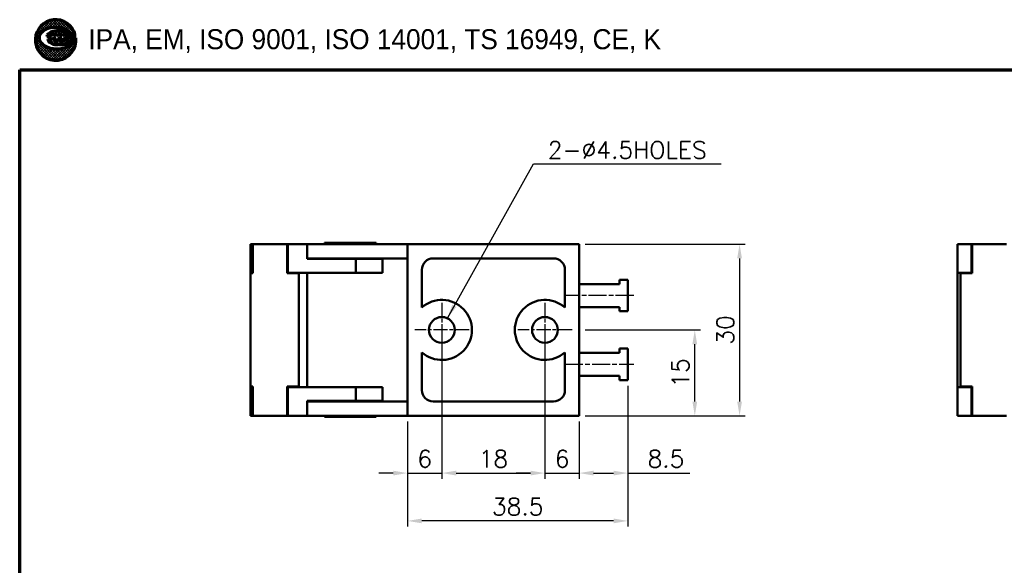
# Model space of a CAD drawing. Header units: millimetres. Extents: x 10 to 410, y -332 to 437.
# Tile 5 of 10: x 10 to 182, y 200 to 296. Entities that reach past the tile are written whole.
import ezdxf

# ---------------------------------------------------------------- set-up
doc = ezdxf.new("R2010")
doc.units = ezdxf.units.MM
doc.linetypes.add('CHAIN', pattern=[0.35429999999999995, 0.2362, -0.0295, 0.0591, -0.0295])
doc.layers.get('0').update_dxf_attribs({"lineweight": 25})
for name, color, linetype, lineweight in [('D', 7, 'Continuous', 25), ('경계(ISO)', 7, 'Continuous', 70), ('기호(ISO)', 7, 'Continuous', 25), ('스케치 형상(ISO)', 7, 'Continuous', 25), ('외형선(ISO)', 7, 'Continuous', 50), ('절단선(ISO)', 1, 'Continuous', 50), ('중심 표식(ISO)', 1, 'CHAIN', 25), ('중심선(ISO)', 1, 'CHAIN', 25), ('치수(ISO)', 7, 'Continuous', 25)]:
    doc.layers.add(name, color=color, linetype=linetype, lineweight=lineweight)
doc.styles.add('주 문자 (ISO)', font='tahoma.ttf')
doc.styles.add('한신치수', font='RomanS.shx')
doc.dimstyles.new('한신체인', dxfattribs={"dimtxt": 3, "dimasz": 2.5, "dimexe": 1, "dimexo": 1, "dimgap": 1, "dimtad": 1, "dimrnd": 1e-08, "dimdsep": 46, "dimtxsty": '한신치수', "dimcen": 0.09, "dimdle": 10, "dimclrd": 3, "dimclre": 3, "dimclrt": 3, "dimazin": 2, "dimtfac": 1.168400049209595, "dimtmove": 0, "dimatfit": 3, "dimfxl": 0, "dimtolj": 1, "dimlwd": -1, "dimlwe": -1, "dimarcsym": 0})
doc.dimstyles.new('한신체인$7', dxfattribs={"dimtxt": 3, "dimasz": 2.5, "dimexe": 1, "dimexo": 1, "dimgap": 1, "dimtad": 1, "dimrnd": 1e-08, "dimdsep": 46, "dimtxsty": '한신치수', "dimcen": 0.09, "dimdle": 10, "dimclrd": 3, "dimclre": 3, "dimclrt": 3, "dimazin": 2, "dimtfac": 1.168400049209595, "dimtmove": 0, "dimatfit": 3, "dimfxl": 0, "dimtolj": 1, "dimlwd": 25, "dimlwe": -1, "dimarcsym": 0})
pattern_1 = [(45, (0, 0), (-0.2245064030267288, 0.2245064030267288), []), (135, (0, 0), (-0.2245064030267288, -0.2245064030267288), [])]

# ---------------------------------------------------------------- blocks, each defined once
blk = doc.blocks.new('경계 도면틀')
at = {"layer": '경계(ISO)', "lineweight": 25}
h = blk.add_hatch(dxfattribs=at)
h.set_pattern_fill('ANSI37', color=256, scale=2.54, style=0)
h.set_pattern_definition(pattern_1)
edge = h.paths.add_edge_path()
edge.add_line((19.81047347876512, 292.6326418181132), (19.79857092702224, 292.6207392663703))
edge.add_arc((18.15139350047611, 292.930926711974), 1.676129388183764, 308.7112019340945, 349.3352671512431, ccw=False)
edge.add_arc((16.63447834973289, 294.8235878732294), 4.101659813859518, 285.46382553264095, 308.7112019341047, ccw=False)
edge.add_arc((16.43263097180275, 295.5532145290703), 4.858691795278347, 262.9720148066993, 285.4638255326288, ccw=False)
edge.add_arc((16.31207947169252, 294.5753501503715), 3.873424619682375, 233.28355094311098, 262.9720148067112, ccw=False)
edge.add_arc((14.91409908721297, 292.7009388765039), 1.535098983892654, 191.6245673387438, 233.2835509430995, ccw=False)
edge.add_arc((14.52716886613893, 292.6213405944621), 1.140066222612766, 142.7466208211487, 191.6245673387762, ccw=False)
edge.add_arc((15.6426153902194, 291.7730315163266), 2.541440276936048, 113.76810811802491, 142.7466208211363, ccw=False)
edge.add_arc((16.14456292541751, 290.633246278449), 3.786856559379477, 96.1155883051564, 113.76810811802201, ccw=False)
edge.add_arc((16.2152321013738, 289.9736765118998), 4.450201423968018, 76.12566468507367, 96.115588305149, ccw=False)
edge.add_arc((16.55634841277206, 291.3547160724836), 3.027657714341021, 46.815064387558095, 76.1256646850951, ccw=False)
edge.add_arc((17.71128142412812, 292.585242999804), 1.340036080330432, 0.5476667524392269, 46.81506438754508, ccw=False)
edge.add_arc((18.4783183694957, 292.5925750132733), 0.5729640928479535, -90, 0.5476667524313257, ccw=False)
edge.add_line((18.4783183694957, 292.0196109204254), (18.03365811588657, 292.0196109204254))
edge.add_line((18.03365811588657, 292.0196109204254), (18.23838297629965, 292.3000615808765))
edge.add_arc((18.01534613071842, 292.3863306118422), 0.2391396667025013, 338.8538918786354, 505.8085891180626)
edge.add_line((17.8175382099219, 292.5207173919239), (17.47709640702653, 292.0196109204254))
edge.add_line((17.47709640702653, 292.0196109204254), (17.03243615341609, 292.0196109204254))
edge.add_line((17.03243615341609, 292.0196109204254), (17.23716101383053, 292.3000615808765))
edge.add_arc((17.01138058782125, 292.3810180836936), 0.2398556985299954, 340.274045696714, 505.808589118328)
edge.add_line((16.8129803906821, 292.51580724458), (16.47587444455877, 292.0196109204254))
edge.add_line((16.47587444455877, 292.0196109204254), (15.99292660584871, 292.0196109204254))
edge.add_line((15.99292660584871, 292.0196109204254), (16.22391209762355, 292.3360357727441))
edge.add_arc((16.01502655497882, 292.3684582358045), 0.2113868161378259, 351.1771591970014, 476.5650511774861)
edge.add_arc((15.51976706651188, 292.8580716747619), 0.5009055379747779, 270.5301886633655, 323.1301023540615, ccw=False)
edge.add_line((15.52440214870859, 292.3571875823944), (14.91364773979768, 292.3543617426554))
edge.add_arc((15.39018631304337, 292.3399047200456), 0.4767578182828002, 178.2623182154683, 231.3171514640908)
edge.add_arc((17.01802832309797, 294.3730306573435), 3.081267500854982, 231.3171514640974, 242.4725885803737)
edge.add_arc((16.51978772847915, 293.4170363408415), 2.00322815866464, 242.4725885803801, 275.756318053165)
edge.add_arc((16.86749715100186, 289.9677466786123), 1.463542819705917, 86.25628827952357, 95.7563180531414, ccw=False)
edge.add_arc((17.19248622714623, 294.934474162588), 3.513805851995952, 266.2562882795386, 298.2348941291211)
edge.add_arc((18.16148453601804, 293.1299397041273), 1.465562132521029, 298.2348941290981, 385.769475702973)
edge.add_arc((16.28821602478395, 292.2255972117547), 3.545699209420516, 25.76947570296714, 366.5920624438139)
h = blk.add_hatch(dxfattribs=at)
h.set_pattern_fill('ANSI37', color=256, scale=2.54, style=0)
h.set_pattern_definition(pattern_1)
edge = h.paths.add_edge_path()
edge.add_line((18.12690101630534, 293.4330375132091), (17.86168296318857, 293.5849738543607))
edge.add_line((17.86168296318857, 293.5849738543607), (17.55212519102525, 293.7046355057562))
edge.add_line((17.55212519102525, 293.7046355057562), (17.21016339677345, 293.7872145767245))
edge.add_line((17.21016339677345, 293.7872145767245), (16.84735151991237, 293.8303349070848))
edge.add_line((16.84735151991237, 293.8303349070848), (16.47693664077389, 293.8318709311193))
edge.add_line((16.47693664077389, 293.8318709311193), (16.11334314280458, 293.7919596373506))
edge.add_line((16.11334314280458, 293.7919596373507), (15.76927683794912, 293.7121175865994))
edge.add_line((15.76927683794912, 293.7121175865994), (15.45785061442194, 293.5954467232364))
edge.add_line((15.45785061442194, 293.5954467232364), (15.18811167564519, 293.4454642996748))
edge.add_line((15.18811167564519, 293.4454642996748), (14.9722938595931, 293.2682444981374))
edge.add_line((14.9722938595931, 293.2682444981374), (14.81725830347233, 293.0699836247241))
edge.add_line((14.81725830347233, 293.0699836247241), (14.72882466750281, 292.8580904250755))
edge.add_line((14.72882466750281, 292.8580904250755), (15.31139322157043, 292.8580904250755))
edge.add_arc((15.31139322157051, 293.1672913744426), 0.3092009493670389, 270, 320.7035197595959)
edge.add_arc((15.9599786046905, 292.7189499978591), 0.4809270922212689, 103.32792332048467, 148.3279233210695, ccw=False)
edge.add_arc((15.95955378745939, 292.7207431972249), 0.4790842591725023, 18.736508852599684, 103.32792332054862, ccw=False)
edge.add_arc((16.95684854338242, 292.579809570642), 0.6184018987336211, 106.526616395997, 151.5266163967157, ccw=False)
edge.add_arc((16.93057143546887, 292.6683685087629), 0.5260267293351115, 23.55147854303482, 106.5266163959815, ccw=False)
edge.add_line((17.41278089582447, 292.8785545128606), (17.41775811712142, 292.8835317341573))
edge.add_arc((17.90371058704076, 292.6092919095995), 0.5579939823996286, 62.412483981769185, 150.5624563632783, ccw=False)
edge.add_arc((17.85725572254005, 292.5203847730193), 0.6583061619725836, 8.858454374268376, 62.41248398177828, ccw=False)
edge.add_arc((18.54638145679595, 292.6277870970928), 0.03913884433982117, 188.8584543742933, 372.6514405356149)
edge.add_line((18.584570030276, 292.6363592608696), (18.57203873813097, 292.8417184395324))
edge.add_line((18.57203873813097, 292.8417184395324), (18.48890675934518, 293.0542456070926))
edge.add_line((18.48890675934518, 293.0542456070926), (18.37573150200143, 293.2046875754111))
edge.add_line((18.37573150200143, 293.2046875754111), (18.26005146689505, 293.3203676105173))
edge.add_line((18.26005146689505, 293.3203676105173), (18.12690101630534, 293.4330375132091))
at = {"color": 7}
for p, q in [((17.41278089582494, 292.8785545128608), (17.41775811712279, 292.8835317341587)), ((18.37573150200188, 293.2046875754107), (18.26005146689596, 293.3203676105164)), ((19.79857092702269, 292.6207392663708), (19.81047347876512, 292.6326418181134)), ((19.80798373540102, 292.6536371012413), (19.80493556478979, 292.6566852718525))]:
    blk.add_line(p, q, dxfattribs=at)
at = {"layer": 'D', "color": 7}
for p, q in [((14.81725830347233, 293.0699836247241), (14.72882466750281, 292.8580904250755)), ((14.72882466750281, 292.8580904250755), (15.31139322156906, 292.8580904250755)), ((14.9722938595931, 293.2682444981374), (14.81725830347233, 293.0699836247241)), ((14.91364773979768, 292.3543617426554), (15.51976706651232, 292.3571661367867)), ((15.18811167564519, 293.4454642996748), (14.9722938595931, 293.2682444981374)), ((15.45785061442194, 293.5954467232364), (15.18811167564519, 293.4454642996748)), ((15.76927683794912, 293.7121175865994), (15.45785061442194, 293.5954467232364)), ((16.11334314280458, 293.7919596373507), (15.76927683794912, 293.7121175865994)), ((16.47693664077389, 293.8318709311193), (16.11334314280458, 293.7919596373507)), ((16.47587444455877, 292.0196109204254), (16.81298039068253, 292.51580724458)), ((16.47587444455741, 292.0196109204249), (16.81298039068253, 292.5158072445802)), ((16.84735151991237, 293.8303349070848), (16.47693664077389, 293.8318709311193)), ((17.21016339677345, 293.7872145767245), (16.84735151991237, 293.8303349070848)), ((17.55212519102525, 293.7046355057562), (17.21016339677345, 293.7872145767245)), ((17.47709640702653, 292.0196109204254), (17.81753820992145, 292.5207173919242)), ((17.47709640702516, 292.0196109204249), (17.81753820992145, 292.5207173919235)), ((17.86168296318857, 293.5849738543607), (17.55212519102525, 293.7046355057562)), ((18.12690101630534, 293.4330375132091), (17.86168296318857, 293.5849738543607)), ((18.33889979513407, 293.2536473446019), (18.12690101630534, 293.4330375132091)), ((18.48890675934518, 293.0542456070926), (18.33889979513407, 293.2536473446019)), ((18.57203873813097, 292.8417184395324), (18.48890675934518, 293.0542456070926)), ((18.58532897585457, 292.6239218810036), (18.57203873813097, 292.8417184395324)), ((16.22391209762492, 292.3360357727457), (15.99292660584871, 292.0196109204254)), ((15.99292660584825, 292.0196109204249), (16.22247980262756, 292.3340736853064)), ((15.99292660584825, 292.0196109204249), (16.47587444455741, 292.0196109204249)), ((15.99292660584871, 292.0196109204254), (16.47587444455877, 292.0196109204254)), ((17.03243615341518, 292.0196109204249), (17.23716101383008, 292.3000615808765)), ((17.23716101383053, 292.3000615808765), (17.03243615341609, 292.0196109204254)), ((17.03243615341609, 292.0196109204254), (17.47709640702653, 292.0196109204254)), ((17.03243615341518, 292.0196109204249), (17.47709640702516, 292.0196109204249)), ((18.03365811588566, 292.0196109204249), (18.23838297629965, 292.3000615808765)), ((18.23838297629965, 292.3000615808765), (18.03365811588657, 292.0196109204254)), ((18.03365811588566, 292.0196109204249), (18.47831836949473, 292.0196109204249)), ((18.03365811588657, 292.0196109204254), (18.47831836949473, 292.0196109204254))]:
    blk.add_line(p, q, dxfattribs=at)
for centre, radius, start, end in [((16.28821602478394, 292.2255972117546), 3.545699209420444, 25.76947570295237, 187.1352691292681), ((15.64261539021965, 291.7730315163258), 2.541440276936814, 113.7681081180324, 142.7466208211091), ((16.14456292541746, 290.6332462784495), 3.786856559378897, 96.11558830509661, 113.7681081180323), ((16.21523210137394, 289.973676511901), 4.450201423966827, 76.12566468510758, 96.1155883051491), ((16.55634841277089, 291.3547160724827), 3.027657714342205, 46.81506438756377, 76.12566468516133), ((14.52716886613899, 292.6213405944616), 1.140066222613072, 142.7466208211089, 191.6245673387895), ((14.91409908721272, 292.7009388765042), 1.535098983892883, 191.6245673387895, 233.2835509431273), ((15.31139322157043, 293.1672913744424), 0.3092009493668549, 270, 320.7035197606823), ((15.51976706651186, 292.8580716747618), 0.5009055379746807, 270, 323.1301023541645), ((15.95997860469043, 292.7189499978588), 0.4809270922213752, 103.3279233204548, 148.327923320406), ((15.95955378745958, 292.720743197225), 0.4790842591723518, 18.73650885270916, 103.3279233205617), ((16.01502655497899, 292.3684582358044), 0.2113868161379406, 351.1771591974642, 116.5650511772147), ((16.95684854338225, 292.5798095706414), 0.618401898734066, 106.526616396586, 151.5266163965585), ((16.93057143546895, 292.6683685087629), 0.5260267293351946, 23.0863403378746, 106.5266163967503), ((17.01138058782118, 292.3810180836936), 0.2398556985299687, 340.2740456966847, 145.808589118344), ((17.90371058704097, 292.6092919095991), 0.5579939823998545, 62.4124839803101, 152.4124839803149), ((17.87055481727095, 292.519567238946), 0.5779998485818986, 142.8269931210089, 142.964700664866), ((17.87055481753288, 292.519567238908), 0.577999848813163, 142.0988733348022, 142.8269931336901), ((18.01534613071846, 292.3863306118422), 0.239139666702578, 338.8538918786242, 145.8085891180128), ((17.84055662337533, 292.5050791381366), 0.02782808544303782, 137.4026501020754, 145.8085891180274), ((17.85725572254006, 292.5203847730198), 0.658306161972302, 8.858454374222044, 62.41248398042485), ((18.47831836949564, 292.5925750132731), 0.5729640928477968, 270, 0.54766675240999), ((18.54638145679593, 292.6277870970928), 0.03913884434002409, 188.8584543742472, 354.3324300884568), ((17.71128142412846, 292.5852429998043), 1.340036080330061, 0.5476667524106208, 46.81506438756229), ((18.16148453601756, 293.1299397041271), 1.465562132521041, 298.2348941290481, 25.76947570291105), ((18.15139350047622, 292.9309267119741), 1.676129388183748, 308.7112019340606, 350.9063464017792), ((16.3120794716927, 294.5753501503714), 3.873424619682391, 233.283550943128, 262.9720148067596), ((15.39018631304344, 292.3399047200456), 0.4767578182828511, 178.2623182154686, 231.3171514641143), ((17.01802832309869, 294.3730306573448), 3.081267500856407, 231.317151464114, 242.4725885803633), ((16.51978772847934, 293.417036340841), 2.003228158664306, 242.4725885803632, 275.7563180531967), ((16.43263097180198, 295.5532145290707), 4.858691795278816, 262.9720148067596, 285.4638255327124), ((16.86749715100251, 289.9677466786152), 1.463542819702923, 86.2562882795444, 95.75631805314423), ((17.19248622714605, 294.9344741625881), 3.513805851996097, 266.2562882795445, 298.2348941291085), ((16.63447834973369, 294.823587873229), 4.101659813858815, 285.4638255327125, 308.7112019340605)]:
    blk.add_arc(centre, radius, start, end, dxfattribs=at)
at = {"layer": '경계(ISO)'}
for p, q in [((14.81725830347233, 293.0699836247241), (14.72882466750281, 292.8580904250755)), ((14.72882466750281, 292.8580904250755), (15.31139322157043, 292.8580904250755)), ((14.9722938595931, 293.2682444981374), (14.81725830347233, 293.0699836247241)), ((15.52440214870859, 292.3571875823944), (14.91364773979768, 292.3543617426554)), ((15.18811167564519, 293.4454642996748), (14.9722938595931, 293.2682444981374)), ((15.45785061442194, 293.5954467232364), (15.18811167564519, 293.4454642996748)), ((15.76927683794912, 293.7121175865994), (15.45785061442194, 293.5954467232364)), ((16.11334314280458, 293.7919596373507), (15.76927683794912, 293.7121175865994)), ((16.47693664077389, 293.8318709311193), (16.11334314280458, 293.7919596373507)), ((16.81298039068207, 292.51580724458), (16.47587444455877, 292.0196109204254)), ((16.84735151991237, 293.8303349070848), (16.47693664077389, 293.8318709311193)), ((17.21016339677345, 293.7872145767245), (16.84735151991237, 293.8303349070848)), ((17.55212519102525, 293.7046355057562), (17.21016339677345, 293.7872145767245)), ((17.41278089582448, 292.8785545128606), (17.41775811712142, 292.8835317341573)), ((17.81753820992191, 292.5207173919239), (17.47709640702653, 292.0196109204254)), ((17.86168296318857, 293.5849738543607), (17.55212519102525, 293.7046355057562)), ((18.12690101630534, 293.4330375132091), (17.86168296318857, 293.5849738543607)), ((18.26005146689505, 293.3203676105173), (18.12690101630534, 293.4330375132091)), ((18.37573150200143, 293.2046875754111), (18.26005146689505, 293.3203676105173)), ((18.48890675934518, 293.0542456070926), (18.37573150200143, 293.2046875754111)), ((18.57203873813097, 292.8417184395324), (18.48890675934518, 293.0542456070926)), ((18.58457003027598, 292.6363592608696), (18.57203873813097, 292.8417184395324)), ((19.81047347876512, 292.6326418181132), (19.79857092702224, 292.6207392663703)), ((15.99292660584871, 292.0196109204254), (16.22391209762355, 292.3360357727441)), ((16.47587444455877, 292.0196109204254), (15.99292660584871, 292.0196109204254)), ((17.03243615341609, 292.0196109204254), (17.23716101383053, 292.3000615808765)), ((17.47709640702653, 292.0196109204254), (17.03243615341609, 292.0196109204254)), ((18.03365811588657, 292.0196109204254), (18.23838297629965, 292.3000615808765)), ((18.47831836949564, 292.0196109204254), (18.03365811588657, 292.0196109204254)), ((10, 10), (9.999999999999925, 287)), ((9.999999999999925, 287), (190, 287))]:
    blk.add_line(p, q, dxfattribs=at)
for centre, radius, start, end in [((16.28821602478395, 292.2255972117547), 3.545699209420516, 25.76947570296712, 187.1352691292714), ((15.6426153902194, 291.7730315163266), 2.541440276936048, 113.7681081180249, 142.7466208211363), ((16.14456292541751, 290.633246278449), 3.786856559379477, 96.11558830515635, 113.7681081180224), ((16.2152321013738, 289.9736765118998), 4.450201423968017, 76.12566468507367, 96.11558830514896), ((16.55634841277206, 291.3547160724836), 3.027657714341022, 46.81506438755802, 76.12566468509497), ((16.28821602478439, 292.2255972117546), 3.545699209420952, 187.1352691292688, 6.592062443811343), ((14.52716886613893, 292.6213405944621), 1.140066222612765, 142.7466208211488, 191.6245673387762), ((14.91409908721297, 292.7009388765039), 1.535098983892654, 191.6245673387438, 233.2835509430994), ((15.31139322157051, 293.1672913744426), 0.3092009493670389, 270, 320.7035197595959), ((15.51976706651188, 292.8580716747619), 0.5009055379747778, 270.5301886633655, 323.1301023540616), ((15.9599786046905, 292.7189499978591), 0.4809270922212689, 103.3279233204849, 148.3279233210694), ((15.95955378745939, 292.7207431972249), 0.4790842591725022, 18.7365088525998, 103.3279233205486), ((16.01502655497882, 292.3684582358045), 0.211386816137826, 351.1771591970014, 116.5650511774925), ((16.95684854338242, 292.579809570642), 0.618401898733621, 106.5266163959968, 151.5266163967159), ((16.93057143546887, 292.6683685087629), 0.5260267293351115, 23.5514785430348, 106.5266163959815), ((17.01138058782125, 292.3810180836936), 0.2398556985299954, 340.274045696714, 145.8085891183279), ((17.90371058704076, 292.6092919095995), 0.5579939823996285, 62.41248398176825, 150.5624563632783), ((18.01534613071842, 292.3863306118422), 0.2391396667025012, 338.8538918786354, 145.8085891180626), ((17.85725572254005, 292.5203847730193), 0.6583061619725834, 8.858454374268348, 62.41248398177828), ((18.4783183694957, 292.5925750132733), 0.5729640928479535, 270, 0.5476667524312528), ((18.54638145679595, 292.6277870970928), 0.03913884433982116, 188.8584543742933, 12.65144053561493), ((17.71128142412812, 292.585242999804), 1.340036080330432, 0.5476667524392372, 46.81506438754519), ((18.16148453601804, 293.1299397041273), 1.465562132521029, 298.2348941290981, 25.769475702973), ((18.15139350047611, 292.930926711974), 1.676129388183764, 308.7112019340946, 349.3352671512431), ((16.31207947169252, 294.5753501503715), 3.873424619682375, 233.2835509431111, 262.9720148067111), ((15.39018631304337, 292.3399047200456), 0.4767578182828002, 178.2623182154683, 231.3171514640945), ((17.01802832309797, 294.3730306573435), 3.081267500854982, 231.3171514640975, 242.4725885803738), ((16.51978772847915, 293.4170363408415), 2.00322815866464, 242.4725885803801, 275.7563180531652), ((16.43263097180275, 295.5532145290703), 4.858691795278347, 262.9720148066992, 285.4638255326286), ((16.86749715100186, 289.9677466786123), 1.463542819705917, 86.25628827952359, 95.75631805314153), ((17.19248622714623, 294.934474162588), 3.513805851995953, 266.2562882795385, 298.2348941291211), ((16.63447834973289, 294.8235878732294), 4.101659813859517, 285.463825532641, 308.7112019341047)]:
    blk.add_arc(centre, radius, start, end, dxfattribs=at)
at = {"layer": '경계(ISO)', "insert": (21.99999999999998, 292.0408560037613), "char_height": 3.499999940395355, "attachment_point": 4, "style": '주 문자 (ISO)'}
blk.add_mtext('\\f굴림|b0|i0;\\H3.5000;IPA, EM, ISO 9001, ISO 14001, TS 16949, CE, K', dxfattribs=at)
blk = doc.blocks.new('*D15')
at = {"layer": 'Defpoints', "color": 0, "transparency": 16777216}
for p in [(107.7379800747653, 256.5923179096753), (107.7379800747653, 226.5923179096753), (135.7379800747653, 226.5923179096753)]:
    blk.add_point(p, dxfattribs=at)
at = {"layer": '치수(ISO)', "color": 3, "transparency": 16777216}
for p, q in [((108.7379800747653, 256.5923179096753), (136.7379800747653, 256.5923179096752)), ((135.7379800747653, 254.0923179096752), (135.7379800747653, 229.0923179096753)), ((108.7379800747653, 226.5923179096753), (136.7379800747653, 226.5923179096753))]:
    blk.add_line(p, q, dxfattribs=at)
for points in [[(135.3213134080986, 254.0923179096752), (136.1546467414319, 254.0923179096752), (135.7379800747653, 256.5923179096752)], [(135.3213134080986, 229.0923179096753), (136.1546467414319, 229.0923179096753), (135.7379800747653, 226.5923179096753)]]:
    blk.add_solid(points, dxfattribs=at)
at = {"layer": '치수(ISO)', "color": 3, "transparency": 16777216, "insert": (133.2379800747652, 241.5923179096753), "char_height": 3, "attachment_point": 5, "rotation": 90, "style": '한신치수'}
blk.add_mtext('\\A1;30', dxfattribs=at)
blk = doc.blocks.new('*D16')
at = {"layer": 'Defpoints', "color": 0, "transparency": 16777216}
for p in [(116.2379800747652, 232.8423179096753), (77.73798007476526, 226.5923179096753), (77.73798007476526, 208.2392848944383)]:
    blk.add_point(p, dxfattribs=at)
at = {"layer": '치수(ISO)', "color": 3, "transparency": 16777216}
for p, q in [((116.2379800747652, 231.8423179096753), (116.2379800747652, 207.2392848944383)), ((77.73798007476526, 225.5923179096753), (77.73798007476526, 207.2392848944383)), ((113.7379800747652, 208.2392848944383), (80.23798007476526, 208.2392848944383))]:
    blk.add_line(p, q, dxfattribs=at)
for points in [[(80.23798007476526, 208.655951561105), (80.23798007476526, 207.8226182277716), (77.73798007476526, 208.2392848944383)], [(113.7379800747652, 208.655951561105), (113.7379800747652, 207.8226182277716), (116.2379800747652, 208.2392848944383)]]:
    blk.add_solid(points, dxfattribs=at)
at = {"layer": '치수(ISO)', "color": 3, "transparency": 16777216, "insert": (96.98798007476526, 210.7392848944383), "char_height": 3, "attachment_point": 5, "style": '한신치수'}
blk.add_mtext('\\A1;38.5', dxfattribs=at)
blk = doc.blocks.new('*D24')
at = {"layer": 'Defpoints', "color": 0, "transparency": 16777216}
for p in [(107.7379800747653, 241.5923179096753), (127.9136504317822, 241.5923179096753), (107.7379800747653, 226.5923179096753)]:
    blk.add_point(p, dxfattribs=at)
at = {"layer": '치수(ISO)', "color": 3, "transparency": 16777216}
for p, q in [((108.7379800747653, 241.5923179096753), (128.9136504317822, 241.5923179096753)), ((127.9136504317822, 229.0923179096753), (127.9136504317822, 239.0923179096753)), ((108.7379800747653, 226.5923179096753), (128.9136504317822, 226.5923179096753))]:
    blk.add_line(p, q, dxfattribs=at)
for points in [[(127.4969837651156, 239.0923179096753), (128.3303170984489, 239.0923179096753), (127.9136504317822, 241.5923179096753)], [(127.4969837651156, 229.0923179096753), (128.3303170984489, 229.0923179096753), (127.9136504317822, 226.5923179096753)]]:
    blk.add_solid(points, dxfattribs=at)
at = {"layer": '치수(ISO)', "color": 3, "transparency": 16777216, "insert": (125.4136504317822, 234.0923179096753), "char_height": 3, "attachment_point": 5, "rotation": 90, "style": '한신치수'}
blk.add_mtext('\\A1;15', dxfattribs=at)
blk = doc.blocks.new('*D36')
at = {"layer": 'Defpoints', "color": 0, "transparency": 16777216}
for p in [(116.2379800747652, 232.8423179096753), (107.7379800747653, 226.5923179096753), (116.2379800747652, 216.5923179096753)]:
    blk.add_point(p, dxfattribs=at)
at = {"layer": '치수(ISO)', "color": 3, "transparency": 16777216}
for p, q in [((116.2379800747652, 231.8423179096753), (116.2379800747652, 215.5923179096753)), ((107.7379800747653, 225.5923179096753), (107.7379800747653, 215.5923179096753)), ((110.2379800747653, 216.5923179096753), (113.7379800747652, 216.5923179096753)), ((116.2379800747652, 216.5923179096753), (127.0236943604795, 216.5923179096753))]:
    blk.add_line(p, q, dxfattribs=at)
for points in [[(110.2379800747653, 217.0089845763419), (110.2379800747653, 216.1756512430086), (107.7379800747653, 216.5923179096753)], [(113.7379800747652, 217.0089845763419), (113.7379800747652, 216.1756512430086), (116.2379800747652, 216.5923179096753)]]:
    blk.add_solid(points, dxfattribs=at)
at = {"layer": '치수(ISO)', "color": 3, "transparency": 16777216, "insert": (122.8808372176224, 219.0923179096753), "char_height": 3, "attachment_point": 5, "style": '한신치수'}
blk.add_mtext('\\A1;8.5', dxfattribs=at)
blk = doc.blocks.new('*D50')
at = {"layer": 'Defpoints', "color": 0, "transparency": 16777216}
for p in [(83.73798007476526, 241.5923179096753), (77.73798007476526, 226.5923179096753), (83.73798007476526, 216.5923179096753)]:
    blk.add_point(p, dxfattribs=at)
at = {"layer": '치수(ISO)', "color": 3, "transparency": 16777216}
for p, q in [((83.73798007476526, 240.5923179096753), (83.73798007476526, 215.5923179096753)), ((77.73798007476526, 225.5923179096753), (77.73798007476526, 215.5923179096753)), ((75.23798007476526, 216.5923179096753), (72.73798007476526, 216.5923179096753)), ((77.73798007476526, 216.5923179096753), (83.73798007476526, 216.5923179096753)), ((86.23798007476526, 216.5923179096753), (88.73798007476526, 216.5923179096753))]:
    blk.add_line(p, q, dxfattribs=at)
for points in [[(75.23798007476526, 217.0089845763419), (75.23798007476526, 216.1756512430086), (77.73798007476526, 216.5923179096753)], [(86.23798007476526, 217.0089845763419), (86.23798007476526, 216.1756512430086), (83.73798007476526, 216.5923179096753)]]:
    blk.add_solid(points, dxfattribs=at)
at = {"layer": '치수(ISO)', "color": 3, "transparency": 16777216, "insert": (80.73798007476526, 219.0923179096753), "char_height": 3, "attachment_point": 5, "style": '한신치수'}
blk.add_mtext('\\A1;6', dxfattribs=at)
blk = doc.blocks.new('*D51')
at = {"layer": 'Defpoints', "color": 0, "transparency": 16777216}
for p in [(83.73798007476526, 241.5923179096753), (101.7379800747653, 241.5923179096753), (101.7379800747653, 216.5923179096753)]:
    blk.add_point(p, dxfattribs=at)
at = {"layer": '치수(ISO)', "color": 3, "transparency": 16777216}
for p, q in [((83.73798007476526, 240.5923179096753), (83.73798007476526, 215.5923179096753)), ((101.7379800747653, 240.5923179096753), (101.7379800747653, 215.5923179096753)), ((86.23798007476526, 216.5923179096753), (99.23798007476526, 216.5923179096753))]:
    blk.add_line(p, q, dxfattribs=at)
for points in [[(86.23798007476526, 217.0089845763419), (86.23798007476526, 216.1756512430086), (83.73798007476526, 216.5923179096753)], [(99.23798007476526, 217.0089845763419), (99.23798007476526, 216.1756512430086), (101.7379800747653, 216.5923179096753)]]:
    blk.add_solid(points, dxfattribs=at)
at = {"layer": '치수(ISO)', "color": 3, "transparency": 16777216, "insert": (92.73798007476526, 219.0923179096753), "char_height": 3, "attachment_point": 5, "style": '한신치수'}
blk.add_mtext('\\A1;18', dxfattribs=at)
blk = doc.blocks.new('*D52')
at = {"layer": 'Defpoints', "color": 0, "transparency": 16777216}
for p in [(101.7379800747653, 241.5923179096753), (107.7379800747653, 226.5923179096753), (107.7379800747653, 216.5923179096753)]:
    blk.add_point(p, dxfattribs=at)
at = {"layer": '치수(ISO)', "color": 3, "transparency": 16777216}
for p, q in [((101.7379800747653, 240.5923179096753), (101.7379800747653, 215.5923179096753)), ((107.7379800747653, 225.5923179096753), (107.7379800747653, 215.5923179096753)), ((99.23798007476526, 216.5923179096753), (96.73798007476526, 216.5923179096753)), ((101.7379800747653, 216.5923179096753), (107.7379800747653, 216.5923179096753)), ((110.2379800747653, 216.5923179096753), (112.7379800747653, 216.5923179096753))]:
    blk.add_line(p, q, dxfattribs=at)
for points in [[(99.23798007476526, 217.0089845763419), (99.23798007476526, 216.1756512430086), (101.7379800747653, 216.5923179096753)], [(110.2379800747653, 217.0089845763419), (110.2379800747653, 216.1756512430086), (107.7379800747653, 216.5923179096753)]]:
    blk.add_solid(points, dxfattribs=at)
at = {"layer": '치수(ISO)', "color": 3, "transparency": 16777216, "insert": (104.7379800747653, 219.0923179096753), "char_height": 3, "attachment_point": 5, "style": '한신치수'}
blk.add_mtext('\\A1;6', dxfattribs=at)

msp = doc.modelspace()

# ---------------------------------------------------------------- linework, layer by layer
at = {"layer": '스케치 형상(ISO)', "lineweight": 50}
for p, q in [((82.23798007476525, 254.0923179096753), (103.2379800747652, 254.0923179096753)), ((80.23798007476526, 245.5054368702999), (80.23798007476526, 252.0923179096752)), ((105.2379800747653, 252.0923179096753), (105.2379800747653, 245.5054368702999)), ((80.23798007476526, 231.0923179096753), (80.23798007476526, 237.6791989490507)), ((105.2379800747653, 237.6791989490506), (105.2379800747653, 231.0923179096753)), ((103.2379800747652, 229.0923179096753), (82.23798007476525, 229.0923179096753))]:
    msp.add_line(p, q, dxfattribs=at)
for centre, radius, start, end in [((82.23798007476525, 252.0923179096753), 2, 90, 180), ((103.2379800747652, 252.0923179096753), 2.000000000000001, 0, 90), ((83.73798007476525, 241.5923179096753), 5.25, 228.1896851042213, 131.8103148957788), ((101.7379800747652, 241.5923179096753), 5.25, 48.18968510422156, 311.8103148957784), ((82.23798007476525, 231.0923179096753), 2, 180, 270), ((103.2379800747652, 231.0923179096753), 2, 270, 0)]:
    msp.add_arc(centre, radius, start, end, dxfattribs=at)
at = {"layer": '외형선(ISO)'}
for p, q in [((50.2893963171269, 254.0923179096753), (50.2893963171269, 256.5923179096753)), ((50.63798007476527, 256.5923179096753), (50.2893963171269, 256.5923179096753)), ((50.63798007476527, 256.5923179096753), (50.73798007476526, 256.5923179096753)), ((50.63798007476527, 254.0923179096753), (50.63798007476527, 256.5923179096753)), ((56.73798007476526, 256.5923179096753), (50.73798007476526, 256.5923179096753)), ((50.73798007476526, 255.5923179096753), (50.73798007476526, 256.5923179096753)), ((56.73798007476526, 256.5923179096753), (56.73798007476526, 255.5923179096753)), ((56.73798007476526, 256.5923179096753), (56.83798007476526, 256.5923179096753)), ((56.83798007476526, 256.5923179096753), (56.83798007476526, 251.5923179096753)), ((60.23798007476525, 256.5923179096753), (56.83798007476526, 256.5923179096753)), ((60.23798007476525, 253.9923179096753), (60.23798007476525, 256.5923179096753)), ((60.23798007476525, 256.5923179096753), (67.73798007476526, 256.5923179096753)), ((63.23798007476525, 256.7923179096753), (72.23798007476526, 256.7923179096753)), ((63.23798007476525, 256.5923179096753), (63.23798007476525, 256.7923179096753)), ((77.73798007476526, 256.5923179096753), (67.73798007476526, 256.5923179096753)), ((72.23798007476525, 256.5923179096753), (72.23798007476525, 256.7923179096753)), ((107.7379800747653, 256.5923179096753), (77.73798007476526, 256.5923179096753)), ((77.73798007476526, 226.5923179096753), (77.73798007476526, 256.5923179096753)), ((107.7379800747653, 256.5923179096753), (107.7379800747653, 226.5923179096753)), ((173.813326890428, 256.5923179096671), (176.2487590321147, 256.5923179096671)), ((176.348577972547, 256.5923179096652), (176.2487590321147, 256.5923179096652)), ((176.2487590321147, 256.5923179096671), (176.2487590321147, 251.5923179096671)), ((176.3486383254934, 256.5923179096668), (176.348577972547, 256.5923179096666)), ((176.3486383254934, 256.5923179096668), (182.3486382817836, 256.5923179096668)), ((50.73798007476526, 255.5923179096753), (50.73798007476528, 251.4923179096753)), ((56.73798007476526, 251.4923179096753), (56.73798007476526, 255.5923179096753)), ((176.3484572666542, 251.4923179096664), (176.3484572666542, 255.5923179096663)), ((176.3487590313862, 251.4923179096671), (176.3487590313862, 255.5923179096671)), ((50.2893963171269, 251.5923179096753), (50.2893963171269, 254.0923179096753)), ((50.2893963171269, 254.0923179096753), (50.63798007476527, 254.0923179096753)), ((50.73798007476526, 254.0923179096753), (50.63798007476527, 254.0923179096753)), ((67.73798007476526, 254.0923179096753), (60.23798007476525, 254.0923179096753)), ((67.73798007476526, 253.9923179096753), (60.23798007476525, 253.9923179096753)), ((63.23798007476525, 253.9923179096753), (63.23798007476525, 254.0923179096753)), ((67.73798007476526, 254.0923179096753), (77.73798007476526, 254.0923179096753)), ((67.73798007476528, 253.9923179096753), (68.73798007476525, 253.9923179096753)), ((68.73798007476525, 251.5923179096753), (68.73798007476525, 253.9923179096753)), ((73.3671451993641, 253.9923179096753), (68.73798007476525, 253.9923179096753)), ((72.23798007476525, 253.9923179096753), (72.23798007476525, 254.0923179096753)), ((73.3671451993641, 253.9923179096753), (73.3671451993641, 251.5923179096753)), ((50.2893963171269, 251.4923179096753), (50.2893963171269, 251.5923179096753)), ((50.73798007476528, 251.5923179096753), (50.2893963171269, 251.5923179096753)), ((50.2893963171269, 231.6923179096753), (50.2893963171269, 251.4923179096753)), ((50.73798007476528, 251.4923179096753), (50.2893963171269, 251.4923179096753)), ((56.83798007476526, 251.5923179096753), (56.73798007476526, 251.5923179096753)), ((58.73798007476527, 251.4923179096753), (56.73798007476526, 251.4923179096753)), ((56.83798007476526, 251.5923179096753), (67.73798007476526, 251.5923179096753)), ((58.73798007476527, 231.6923179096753), (58.73798007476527, 251.4923179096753)), ((60.23798007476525, 231.5923179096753), (60.23798007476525, 251.5923179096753)), ((68.73798007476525, 251.5923179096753), (67.73798007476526, 251.5923179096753)), ((68.73798007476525, 251.5923179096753), (73.3671451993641, 251.5923179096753)), ((176.2487590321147, 251.5923179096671), (173.813326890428, 251.5923179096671)), ((174.3484572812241, 251.4923179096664), (174.3484572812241, 231.6923179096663)), ((174.3487590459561, 251.4923179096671), (174.3484572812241, 251.4923179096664)), ((174.3487590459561, 251.4923179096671), (176.3487590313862, 251.4923179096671)), ((174.3487590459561, 251.4923179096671), (174.3487590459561, 231.6923179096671)), ((176.2487590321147, 251.5923179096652), (176.3484572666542, 251.5923179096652)), ((114.7379800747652, 249.5923179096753), (107.7379800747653, 249.5923179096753)), ((114.7379800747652, 250.3423179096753), (114.7379800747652, 249.5923179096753)), ((116.2379800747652, 250.3423179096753), (114.7379800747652, 250.3423179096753)), ((116.2379800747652, 244.8423179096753), (116.2379800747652, 250.3423179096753)), ((107.7379800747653, 245.5923179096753), (114.7379800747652, 245.5923179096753)), ((114.7379800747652, 245.5923179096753), (114.7379800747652, 244.8423179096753)), ((114.7379800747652, 244.8423179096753), (116.2379800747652, 244.8423179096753)), ((107.7379800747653, 237.5923179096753), (114.7379800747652, 237.5923179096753)), ((114.7379800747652, 237.5923179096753), (114.7379800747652, 238.3423179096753)), ((114.7379800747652, 238.3423179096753), (116.2379800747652, 238.3423179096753)), ((116.2379800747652, 238.3423179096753), (116.2379800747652, 232.8423179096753)), ((114.7379800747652, 233.5923179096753), (107.7379800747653, 233.5923179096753)), ((114.7379800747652, 232.8423179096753), (114.7379800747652, 233.5923179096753)), ((116.2379800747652, 232.8423179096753), (114.7379800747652, 232.8423179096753)), ((50.2893963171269, 231.5923179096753), (50.2893963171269, 231.6923179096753)), ((50.73798007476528, 231.6923179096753), (50.2893963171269, 231.6923179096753)), ((50.2893963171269, 229.0923179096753), (50.2893963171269, 231.5923179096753)), ((50.73798007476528, 231.5923179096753), (50.2893963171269, 231.5923179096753)), ((50.73798007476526, 227.5923179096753), (50.73798007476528, 231.6923179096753)), ((56.73798007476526, 231.6923179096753), (56.73798007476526, 227.5923179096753)), ((58.73798007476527, 231.6923179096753), (56.73798007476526, 231.6923179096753)), ((56.83798007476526, 231.5923179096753), (56.73798007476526, 231.5923179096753)), ((56.83798007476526, 231.5923179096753), (67.73798007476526, 231.5923179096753)), ((56.83798007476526, 226.5923179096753), (56.83798007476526, 231.5923179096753)), ((68.73798007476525, 231.5923179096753), (67.73798007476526, 231.5923179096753)), ((68.73798007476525, 231.5923179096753), (68.73798007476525, 229.1923179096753)), ((68.73798007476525, 231.5923179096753), (73.3671451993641, 231.5923179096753)), ((73.3671451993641, 229.1923179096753), (73.3671451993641, 231.5923179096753)), ((176.2487590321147, 231.5923179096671), (173.813326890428, 231.5923179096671)), ((174.3487590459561, 231.6923179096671), (174.3484572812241, 231.6923179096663)), ((174.3487590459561, 231.6923179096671), (176.3487590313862, 231.6923179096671)), ((176.2487590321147, 231.5923179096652), (176.3484572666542, 231.5923179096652)), ((176.2487590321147, 226.5923179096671), (176.2487590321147, 231.5923179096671)), ((176.3484572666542, 231.6923179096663), (176.3484572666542, 227.5923179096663)), ((176.3487590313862, 231.6923179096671), (176.3487590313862, 227.5923179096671)), ((50.2893963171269, 226.5923179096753), (50.2893963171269, 229.0923179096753)), ((50.2893963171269, 229.0923179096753), (50.63798007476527, 229.0923179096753)), ((50.63798007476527, 229.0923179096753), (50.63798007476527, 226.5923179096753)), ((50.73798007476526, 229.0923179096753), (50.63798007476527, 229.0923179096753)), ((60.23798007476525, 229.1923179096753), (60.23798007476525, 226.5923179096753)), ((67.73798007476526, 229.1923179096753), (60.23798007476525, 229.1923179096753)), ((67.73798007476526, 229.0923179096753), (60.23798007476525, 229.0923179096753)), ((63.23798007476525, 229.0923179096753), (63.23798007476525, 229.1923179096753)), ((67.73798007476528, 229.1923179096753), (68.73798007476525, 229.1923179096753)), ((67.73798007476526, 229.0923179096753), (77.73798007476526, 229.0923179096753)), ((73.3671451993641, 229.1923179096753), (68.73798007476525, 229.1923179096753)), ((72.23798007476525, 229.0923179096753), (72.23798007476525, 229.1923179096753)), ((50.73798007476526, 227.5923179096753), (50.73798007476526, 226.5923179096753)), ((56.73798007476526, 226.5923179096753), (56.73798007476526, 227.5923179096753)), ((50.63798007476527, 226.5923179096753), (50.2893963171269, 226.5923179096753)), ((50.63798007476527, 226.5923179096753), (50.73798007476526, 226.5923179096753)), ((56.73798007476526, 226.5923179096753), (50.73798007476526, 226.5923179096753)), ((56.73798007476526, 226.5923179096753), (56.83798007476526, 226.5923179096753)), ((60.23798007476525, 226.5923179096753), (56.83798007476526, 226.5923179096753)), ((60.23798007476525, 226.5923179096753), (67.73798007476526, 226.5923179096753)), ((63.23798007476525, 226.3923179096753), (63.23798007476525, 226.5923179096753)), ((63.23798007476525, 226.3923179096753), (72.23798007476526, 226.3923179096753)), ((77.73798007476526, 226.5923179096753), (67.73798007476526, 226.5923179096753)), ((72.23798007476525, 226.3923179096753), (72.23798007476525, 226.5923179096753)), ((107.7379800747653, 226.5923179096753), (77.73798007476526, 226.5923179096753)), ((173.813326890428, 226.5923179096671), (176.2487590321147, 226.5923179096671)), ((176.348577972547, 226.5923179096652), (176.2487590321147, 226.5923179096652)), ((176.3486383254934, 226.5923179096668), (176.348577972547, 226.5923179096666)), ((176.3486383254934, 226.5923179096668), (182.3486382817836, 226.5923179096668))]:
    msp.add_line(p, q, dxfattribs=at)
for centre in [(83.73798007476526, 241.5923179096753), (101.7379800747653, 241.5923179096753)]:
    msp.add_circle(centre, 2.25, dxfattribs=at)
for centre, major_axis, ratio, start_param, end_param in [((176.348577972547, 255.5923179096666), (-3.552713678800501e-14, 0.9999999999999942), 0.0001207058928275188, 6.283144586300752, 7.853961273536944), ((176.3486383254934, 255.5923179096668), (4.428361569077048e-14, 0.9999999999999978), 0.0001207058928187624, 4.712388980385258, 6.283164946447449), ((176.348577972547, 227.5923179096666), (-3.552713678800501e-14, -0.9999999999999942), 0.0001207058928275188, 4.712368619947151, 6.283144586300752), ((176.3486383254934, 227.5923179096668), (4.428361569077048e-14, -0.9999999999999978), 0.0001207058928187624, 6.283164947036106, 7.853981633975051)]:
    msp.add_ellipse(centre, major_axis=major_axis, ratio=ratio, start_param=start_param, end_param=end_param, dxfattribs=at)
at = {"layer": '절단선(ISO)'}
for p, q in [((173.813326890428, 251.5923179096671), (173.813326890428, 256.5923179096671)), ((173.813326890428, 231.5923179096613), (173.813326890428, 251.5923179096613)), ((173.813326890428, 226.5923179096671), (173.813326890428, 231.5923179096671))]:
    msp.add_line(p, q, dxfattribs=at)
at = {"layer": '중심 표식(ISO)', "linetype": 'CHAIN', "ltscale": 10.55637073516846}
for p, q in [((83.73798007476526, 246.3423179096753), (83.73798007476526, 236.8423179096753)), ((101.7379800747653, 246.3423179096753), (101.7379800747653, 236.8423179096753)), ((88.48798007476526, 241.5923179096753), (78.98798007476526, 241.5923179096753)), ((106.4879800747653, 241.5923179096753), (96.98798007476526, 241.5923179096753))]:
    msp.add_line(p, q, dxfattribs=at)
at = {"layer": '중심선(ISO)', "linetype": 'CHAIN', "ltscale": 13.33438873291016}
for p, q in [((117.2379800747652, 247.5923179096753), (105.2379800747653, 247.5923179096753)), ((105.2379800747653, 235.5923179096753), (117.2379800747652, 235.5923179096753))]:
    msp.add_line(p, q, dxfattribs=at)

# ---------------------------------------------------------------- block references
msp.add_blockref('경계 도면틀', (0, 0))

# ---------------------------------------------------------------- texts
at = {"layer": '기호(ISO)', "color": 3, "insert": (102.2267340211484, 274.5213454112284), "char_height": 3.00000011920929, "width": 32.14897994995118, "attachment_point": 1, "line_spacing_factor": 0.5250000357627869, "style": '한신치수'}
msp.add_mtext('{2-Ø4.5HOLES}', dxfattribs=at)

# ---------------------------------------------------------------- dimensions: what is measured, and where the dimension line sits
at = {"layer": '치수(ISO)', "color": 3}
for base, p1, p2, angle, override, picture, middle in [((135.7379800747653, 226.5923179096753), (107.7379800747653, 256.5923179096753), (107.7379800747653, 226.5923179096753), 90, {"dimdec": 2, "dimtp": 0, "dimtm": -0, "dimtdec": 2, "dimtofl": 0, "dimatfit": 1}, '*D15', (135.7379800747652, 241.5923179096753)), ((101.7379800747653, 216.5923179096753), (83.73798007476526, 241.5923179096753), (101.7379800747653, 241.5923179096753), 180, {"dimdec": 2, "dimtp": 0, "dimtm": -0, "dimtdec": 2, "dimtofl": 0, "dimatfit": 1}, '*D51', (92.73798007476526, 216.5923179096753)), ((107.7379800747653, 216.5923179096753), (101.7379800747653, 241.5923179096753), (107.7379800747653, 226.5923179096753), 180, {"dimdec": 2, "dimtp": 0, "dimtm": -0, "dimtdec": 2, "dimtofl": 1, "dimatfit": 1}, '*D52', (104.7379800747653, 216.5923179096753)), ((127.9136504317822, 241.5923179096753), (107.7379800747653, 226.5923179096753), (107.7379800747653, 241.5923179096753), 90, {"dimdec": 2, "dimtp": 0, "dimtm": -0, "dimtdec": 2, "dimtofl": 0, "dimatfit": 1}, '*D24', (127.9136504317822, 234.0923179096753)), ((77.73798007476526, 208.2392848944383), (116.2379800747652, 232.8423179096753), (77.73798007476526, 226.5923179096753), 180, {"dimdec": 2, "dimtp": 0, "dimtm": -0, "dimtdec": 2, "dimtofl": 0, "dimatfit": 1}, '*D16', (96.98798007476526, 208.2392848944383)), ((116.2379800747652, 216.5923179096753), (107.7379800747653, 226.5923179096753), (116.2379800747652, 232.8423179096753), 180, {"dimdec": 2, "dimtp": 0, "dimtm": -0, "dimtdec": 2, "dimtofl": 0, "dimatfit": 2}, '*D36', (122.8808372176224, 216.5923179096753))]:
    dim = msp.add_linear_dim(base=base, p1=p1, p2=p2, angle=angle, dimstyle='한신체인', override=override, dxfattribs=at)
    dim.commit()
    dim.dimension.update_dxf_attribs({"geometry": picture, "text_midpoint": middle, "dimtype": 160})
dim = msp.add_linear_dim(base=(83.73798007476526, 216.5923179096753), p1=(77.73798007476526, 226.5923179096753), p2=(83.73798007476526, 241.5923179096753), dimstyle='한신체인', override={"dimdec": 2, "dimtp": 0, "dimtm": -0, "dimtdec": 2, "dimtofl": 1, "dimatfit": 1}, dxfattribs=at)
dim.commit()
dim.dimension.update_dxf_attribs({"geometry": '*D50', "text_midpoint": (80.73798007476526, 216.5923179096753), "dimtype": 160})

# ---------------------------------------------------------------- leaders
at = {"layer": '기호(ISO)', "color": 3, "lineweight": 25, "annotation_type": 0, "has_hookline": 1, "hookline_direction": 0, "text_width": 30.28571548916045}
msp.add_leader([(84.69737330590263, 243.6275241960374), (99.72673402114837, 270.6235418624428), (102.2267340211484, 270.6235418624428)], dimstyle='한신체인$7', override={"dimgap": 0, "dimtad": 1}, dxfattribs=at)

doc.saveas('drawing.dxf')
